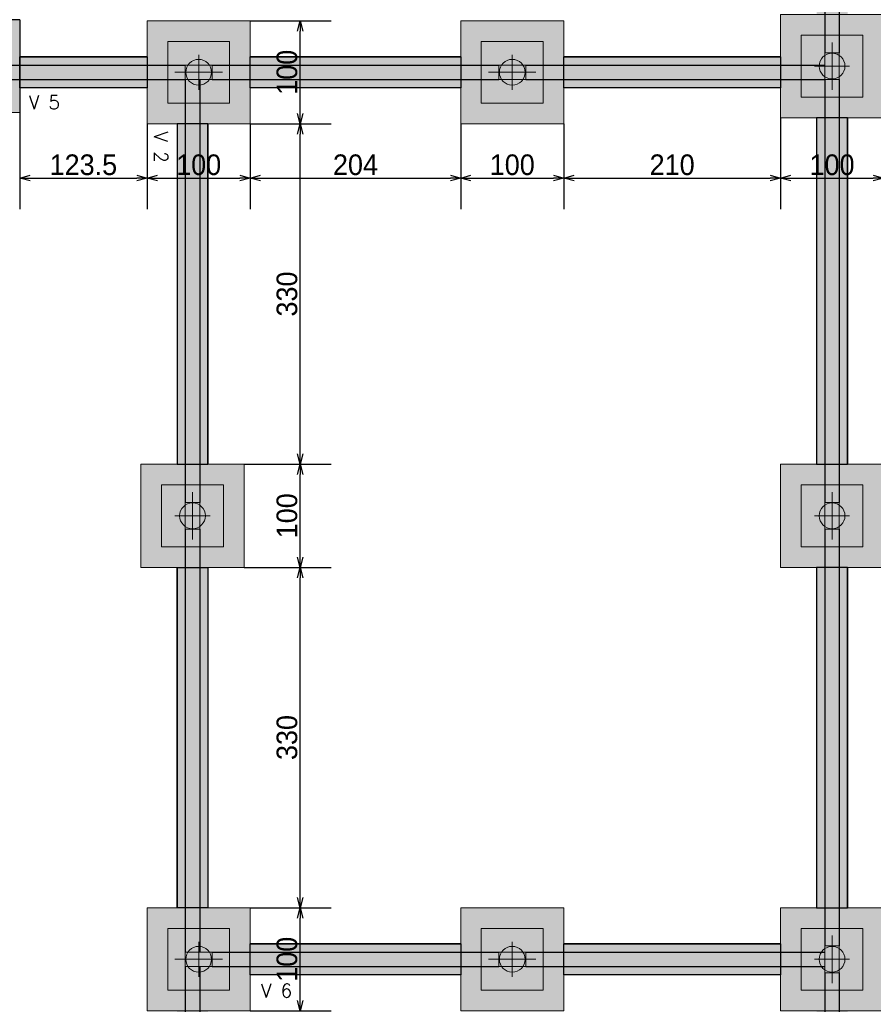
# Model space of a CAD drawing. Header units: millimetres. Extents: x -24 to 384, y -54 to 92.
# Tile 29 of 75: x 108 to 116, y 68 to 78. Entities that reach past the tile are written whole.
import ezdxf
from ezdxf.enums import TextEntityAlignment as Align

# ---------------------------------------------------------------- set-up
doc = ezdxf.new("R2010")
doc.units = ezdxf.units.MM
for name, color, linetype, lineweight in [('BL_CONTORNO', 6, 'Continuous', 9), ('PILAR_EIXOS', 1, 'Continuous', 0), ('PILAR_RET', 2, 'Continuous', 9), ('SAP_CONTORNO', 6, 'Continuous', 9), ('VIG_REF_VIGAS', 3, 'Continuous', 0)]:
    doc.layers.add(name, color=color, linetype=linetype, lineweight=lineweight)
doc.styles.add('CYPETXT', font='romans', dxfattribs={"height": 0.2})
doc.styles.add('GULIM', font='Gulim.ttf')
doc.dimstyles.new('GULIM-100', dxfattribs={"dimtxt": 0.2, "dimasz": 0.1, "dimexe": 0.3, "dimexo": 0, "dimgap": 0.025, "dimtad": 1, "dimdec": 1, "dimlfac": 100, "dimzin": 12, "dimdsep": 46, "dimtxsty": 'GULIM', "dimblk": 'OPEN30', "dimcen": 0, "dimclrd": 152, "dimclre": 152, "dimclrt": 152, "dimaunit": 1, "dimadec": 0, "dimazin": 0, "dimtfac": 1.875, "dimtdec": 1, "dimtmove": 2, "dimatfit": 3, "dimldrblk": 'OPEN30', "dimfxl": 0, "dimtolj": 1, "dimtzin": 12, "dimlwd": -1, "dimarcsym": 0})

# ---------------------------------------------------------------- blocks, each defined once
blk = doc.blocks.new('EIXOS_DO_PILAR')
at = {"layer": 'PILAR_EIXOS'}
for p, q in [((0, -0.5), (0, 0.5)), ((-0.5, 0), (0.5, 0))]:
    blk.add_line(p, q, dxfattribs=at)
blk = doc.blocks.new('_Open30')
at = {"color": 0, "linetype": 'ByBlock', "lineweight": -2}
for p, q in [((-1, 0.268), (0, 0)), ((0, 0), (-1, -0.268)), ((0, 0), (-1, 0))]:
    blk.add_line(p, q, dxfattribs=at)
blk = doc.blocks.new('*D134')
at = {"color": 152, "lineweight": -2, "transparency": 16777216}
for p, q in [((108.1372, 77.5516), (105.6285, 77.5516)), ((106.4872, 76.6516), (105.6285, 76.6516))]:
    blk.add_line(p, q, dxfattribs=at)
at = {"color": 152, "transparency": 16777216}
blk.add_line((105.9285, 76.7516), (105.9285, 77.4516), dxfattribs=at)
at = {"layer": 'Defpoints', "color": 0, "transparency": 16777216}
for p in [(105.9285, 77.5516), (108.1372, 77.5516), (106.4872, 76.6516)]:
    blk.add_point(p, dxfattribs=at)
at = {"color": 152, "transparency": 16777216, "xscale": 0.1, "yscale": 0.1, "zscale": 0.1}
for p, rotation in [((105.9285, 77.5516), 90), ((105.9285, 76.6516), 270)]:
    blk.add_blockref('_Open30', p, dxfattribs=dict(at, rotation=rotation))
at = {"color": 152, "transparency": 16777216, "insert": (105.8009, 77.1016), "char_height": 0.2, "attachment_point": 5, "rotation": 90, "style": 'GULIM'}
blk.add_mtext('\\A1;90', dxfattribs=at)
blk = doc.blocks.new('*D35')
at = {"color": 152, "lineweight": -2, "transparency": 16777216}
for p, q in [((108.1372, 77.5516), (108.1372, 75.716)), ((109.3722, 76.5416), (109.3722, 75.716))]:
    blk.add_line(p, q, dxfattribs=at)
at = {"color": 152, "transparency": 16777216}
blk.add_line((108.2372, 76.016), (109.2722, 76.016), dxfattribs=at)
at = {"layer": 'Defpoints', "color": 0, "transparency": 16777216}
for p in [(108.1372, 77.5516), (109.3722, 76.5416), (109.3722, 76.016)]:
    blk.add_point(p, dxfattribs=at)
at = {"color": 152, "transparency": 16777216, "xscale": 0.1, "yscale": 0.1, "zscale": 0.1, "rotation": 180}
blk.add_blockref('_Open30', (108.1372, 76.016), dxfattribs=at)
at = {"color": 152, "transparency": 16777216, "xscale": 0.1, "yscale": 0.1, "zscale": 0.1}
blk.add_blockref('_Open30', (109.3722, 76.016), dxfattribs=at)
at = {"color": 152, "transparency": 16777216, "insert": (108.7547, 76.1438), "char_height": 0.2, "attachment_point": 5, "style": 'GULIM'}
blk.add_mtext('\\A1;123.5', dxfattribs=at)
blk = doc.blocks.new('*D36')
at = {"color": 152, "lineweight": -2, "transparency": 16777216}
for p, q in [((109.3722, 76.5416), (109.3722, 75.716)), ((110.3722, 76.5416), (110.3722, 75.716))]:
    blk.add_line(p, q, dxfattribs=at)
at = {"color": 152, "transparency": 16777216}
blk.add_line((109.4722, 76.016), (110.2722, 76.016), dxfattribs=at)
at = {"layer": 'Defpoints', "color": 0, "transparency": 16777216}
for p in [(109.3722, 76.5416), (110.3722, 76.5416), (110.3722, 76.016)]:
    blk.add_point(p, dxfattribs=at)
at = {"color": 152, "transparency": 16777216, "xscale": 0.1, "yscale": 0.1, "zscale": 0.1, "rotation": 180}
blk.add_blockref('_Open30', (109.3722, 76.016), dxfattribs=at)
at = {"color": 152, "transparency": 16777216, "xscale": 0.1, "yscale": 0.1, "zscale": 0.1}
blk.add_blockref('_Open30', (110.3722, 76.016), dxfattribs=at)
at = {"color": 152, "transparency": 16777216, "insert": (109.8722, 76.1438), "char_height": 0.2, "attachment_point": 5, "style": 'GULIM'}
blk.add_mtext('\\A1;100', dxfattribs=at)
blk = doc.blocks.new('*D37')
at = {"color": 152, "lineweight": -2, "transparency": 16777216}
for p, q in [((110.3722, 76.5416), (110.3722, 75.716)), ((112.4122, 76.5416), (112.4122, 75.716))]:
    blk.add_line(p, q, dxfattribs=at)
at = {"color": 152, "transparency": 16777216}
blk.add_line((110.4722, 76.016), (112.3122, 76.016), dxfattribs=at)
at = {"layer": 'Defpoints', "color": 0, "transparency": 16777216}
for p in [(110.3722, 76.5416), (112.4122, 76.5416), (112.4122, 76.016)]:
    blk.add_point(p, dxfattribs=at)
at = {"color": 152, "transparency": 16777216, "xscale": 0.1, "yscale": 0.1, "zscale": 0.1, "rotation": 180}
blk.add_blockref('_Open30', (110.3722, 76.016), dxfattribs=at)
at = {"color": 152, "transparency": 16777216, "xscale": 0.1, "yscale": 0.1, "zscale": 0.1}
blk.add_blockref('_Open30', (112.4122, 76.016), dxfattribs=at)
at = {"color": 152, "transparency": 16777216, "insert": (111.3922, 76.1437), "char_height": 0.2, "attachment_point": 5, "style": 'GULIM'}
blk.add_mtext('\\A1;204', dxfattribs=at)
blk = doc.blocks.new('*D38')
at = {"color": 152, "lineweight": -2, "transparency": 16777216}
for p, q in [((112.4122, 76.5416), (112.4122, 75.716)), ((113.4122, 76.5416), (113.4122, 75.716))]:
    blk.add_line(p, q, dxfattribs=at)
at = {"color": 152, "transparency": 16777216}
blk.add_line((112.5122, 76.016), (113.3122, 76.016), dxfattribs=at)
at = {"layer": 'Defpoints', "color": 0, "transparency": 16777216}
for p in [(112.4122, 76.5416), (113.4122, 76.5416), (113.4122, 76.016)]:
    blk.add_point(p, dxfattribs=at)
at = {"color": 152, "transparency": 16777216, "xscale": 0.1, "yscale": 0.1, "zscale": 0.1, "rotation": 180}
blk.add_blockref('_Open30', (112.4122, 76.016), dxfattribs=at)
at = {"color": 152, "transparency": 16777216, "xscale": 0.1, "yscale": 0.1, "zscale": 0.1}
blk.add_blockref('_Open30', (113.4122, 76.016), dxfattribs=at)
at = {"color": 152, "transparency": 16777216, "insert": (112.9122, 76.1438), "char_height": 0.2, "attachment_point": 5, "style": 'GULIM'}
blk.add_mtext('\\A1;100', dxfattribs=at)
blk = doc.blocks.new('*D39')
at = {"color": 152, "lineweight": -2, "transparency": 16777216}
for p, q in [((115.5122, 76.6016), (115.5122, 75.716)), ((113.4122, 76.5416), (113.4122, 75.716))]:
    blk.add_line(p, q, dxfattribs=at)
at = {"color": 152, "transparency": 16777216}
blk.add_line((113.5122, 76.016), (115.4122, 76.016), dxfattribs=at)
at = {"layer": 'Defpoints', "color": 0, "transparency": 16777216}
for p in [(115.5122, 76.6016), (113.4122, 76.5416), (115.5122, 76.016)]:
    blk.add_point(p, dxfattribs=at)
at = {"color": 152, "transparency": 16777216, "xscale": 0.1, "yscale": 0.1, "zscale": 0.1, "rotation": 180}
blk.add_blockref('_Open30', (113.4122, 76.016), dxfattribs=at)
at = {"color": 152, "transparency": 16777216, "xscale": 0.1, "yscale": 0.1, "zscale": 0.1}
blk.add_blockref('_Open30', (115.5122, 76.016), dxfattribs=at)
at = {"color": 152, "transparency": 16777216, "insert": (114.4622, 76.1438), "char_height": 0.2, "attachment_point": 5, "style": 'GULIM'}
blk.add_mtext('\\A1;210', dxfattribs=at)
blk = doc.blocks.new('*D40')
at = {"color": 152, "lineweight": -2, "transparency": 16777216}
for p, q in [((115.5122, 76.6016), (115.5122, 75.716)), ((116.5122, 76.6016), (116.5122, 75.716))]:
    blk.add_line(p, q, dxfattribs=at)
at = {"color": 152, "transparency": 16777216}
blk.add_line((115.6122, 76.016), (116.4122, 76.016), dxfattribs=at)
at = {"layer": 'Defpoints', "color": 0, "transparency": 16777216}
for p in [(115.5122, 76.6016), (116.5122, 76.6016), (116.5122, 76.016)]:
    blk.add_point(p, dxfattribs=at)
at = {"color": 152, "transparency": 16777216, "xscale": 0.1, "yscale": 0.1, "zscale": 0.1, "rotation": 180}
blk.add_blockref('_Open30', (115.5122, 76.016), dxfattribs=at)
at = {"color": 152, "transparency": 16777216, "xscale": 0.1, "yscale": 0.1, "zscale": 0.1}
blk.add_blockref('_Open30', (116.5122, 76.016), dxfattribs=at)
at = {"color": 152, "transparency": 16777216, "insert": (116.0122, 76.1438), "char_height": 0.2, "attachment_point": 5, "style": 'GULIM'}
blk.add_mtext('\\A1;100', dxfattribs=at)
blk = doc.blocks.new('*D62')
at = {"color": 152, "lineweight": -2, "transparency": 16777216}
for p, q in [((110.3722, 68.9416), (111.1565, 68.9416)), ((110.3722, 67.9416), (111.1565, 67.9416))]:
    blk.add_line(p, q, dxfattribs=at)
at = {"color": 152, "transparency": 16777216}
blk.add_line((110.8565, 68.0416), (110.8565, 68.8416), dxfattribs=at)
at = {"layer": 'Defpoints', "color": 0, "transparency": 16777216}
for p in [(110.3722, 68.9416), (110.8565, 68.9416), (110.3722, 67.9416)]:
    blk.add_point(p, dxfattribs=at)
at = {"color": 152, "transparency": 16777216, "xscale": 0.1, "yscale": 0.1, "zscale": 0.1}
for p, rotation in [((110.8565, 68.9416), 90), ((110.8565, 67.9416), 270)]:
    blk.add_blockref('_Open30', p, dxfattribs=dict(at, rotation=rotation))
at = {"color": 152, "transparency": 16777216, "insert": (110.7287, 68.4416), "char_height": 0.2, "attachment_point": 5, "rotation": 90, "style": 'GULIM'}
blk.add_mtext('\\A1;100', dxfattribs=at)
blk = doc.blocks.new('*D63')
at = {"color": 152, "lineweight": -2, "transparency": 16777216}
for p, q in [((110.3122, 72.2416), (111.1565, 72.2416)), ((110.3722, 68.9416), (111.1565, 68.9416))]:
    blk.add_line(p, q, dxfattribs=at)
at = {"color": 152, "transparency": 16777216}
blk.add_line((110.8565, 69.0416), (110.8565, 72.1416), dxfattribs=at)
at = {"layer": 'Defpoints', "color": 0, "transparency": 16777216}
for p in [(110.3122, 72.2416), (110.8565, 72.2416), (110.3722, 68.9416)]:
    blk.add_point(p, dxfattribs=at)
at = {"color": 152, "transparency": 16777216, "xscale": 0.1, "yscale": 0.1, "zscale": 0.1}
for p, rotation in [((110.8565, 72.2416), 90), ((110.8565, 68.9416), 270)]:
    blk.add_blockref('_Open30', p, dxfattribs=dict(at, rotation=rotation))
at = {"color": 152, "transparency": 16777216, "insert": (110.729, 70.5916), "char_height": 0.2, "attachment_point": 5, "rotation": 90, "style": 'GULIM'}
blk.add_mtext('\\A1;330', dxfattribs=at)
blk = doc.blocks.new('*D64')
at = {"color": 152, "lineweight": -2, "transparency": 16777216}
for p, q in [((110.3122, 73.2416), (111.1565, 73.2416)), ((110.3122, 72.2416), (111.1565, 72.2416))]:
    blk.add_line(p, q, dxfattribs=at)
at = {"color": 152, "transparency": 16777216}
blk.add_line((110.8565, 72.3416), (110.8565, 73.1416), dxfattribs=at)
at = {"layer": 'Defpoints', "color": 0, "transparency": 16777216}
for p in [(110.3122, 73.2416), (110.8565, 73.2416), (110.3122, 72.2416)]:
    blk.add_point(p, dxfattribs=at)
at = {"color": 152, "transparency": 16777216, "xscale": 0.1, "yscale": 0.1, "zscale": 0.1}
for p, rotation in [((110.8565, 73.2416), 90), ((110.8565, 72.2416), 270)]:
    blk.add_blockref('_Open30', p, dxfattribs=dict(at, rotation=rotation))
at = {"color": 152, "transparency": 16777216, "insert": (110.7287, 72.7416), "char_height": 0.2, "attachment_point": 5, "rotation": 90, "style": 'GULIM'}
blk.add_mtext('\\A1;100', dxfattribs=at)
blk = doc.blocks.new('*D65')
at = {"color": 152, "lineweight": -2, "transparency": 16777216}
for p, q in [((110.3722, 76.5416), (111.1565, 76.5416)), ((110.3122, 73.2416), (111.1565, 73.2416))]:
    blk.add_line(p, q, dxfattribs=at)
at = {"color": 152, "transparency": 16777216}
blk.add_line((110.8565, 73.3416), (110.8565, 76.4416), dxfattribs=at)
at = {"layer": 'Defpoints', "color": 0, "transparency": 16777216}
for p in [(110.3722, 76.5416), (110.8565, 76.5416), (110.3122, 73.2416)]:
    blk.add_point(p, dxfattribs=at)
at = {"color": 152, "transparency": 16777216, "xscale": 0.1, "yscale": 0.1, "zscale": 0.1}
for p, rotation in [((110.8565, 76.5416), 90), ((110.8565, 73.2416), 270)]:
    blk.add_blockref('_Open30', p, dxfattribs=dict(at, rotation=rotation))
at = {"color": 152, "transparency": 16777216, "insert": (110.729, 74.8916), "char_height": 0.2, "attachment_point": 5, "rotation": 90, "style": 'GULIM'}
blk.add_mtext('\\A1;330', dxfattribs=at)
blk = doc.blocks.new('*D66')
at = {"color": 152, "lineweight": -2, "transparency": 16777216}
for p, q in [((110.3722, 77.5416), (111.1565, 77.5416)), ((110.3722, 76.5416), (111.1565, 76.5416))]:
    blk.add_line(p, q, dxfattribs=at)
at = {"color": 152, "transparency": 16777216}
blk.add_line((110.8565, 76.6416), (110.8565, 77.4416), dxfattribs=at)
at = {"layer": 'Defpoints', "color": 0, "transparency": 16777216}
for p in [(110.3722, 77.5416), (110.8565, 77.5416), (110.3722, 76.5416)]:
    blk.add_point(p, dxfattribs=at)
at = {"color": 152, "transparency": 16777216, "xscale": 0.1, "yscale": 0.1, "zscale": 0.1}
for p, rotation in [((110.8565, 77.5416), 90), ((110.8565, 76.5416), 270)]:
    blk.add_blockref('_Open30', p, dxfattribs=dict(at, rotation=rotation))
at = {"color": 152, "transparency": 16777216, "insert": (110.7287, 77.0416), "char_height": 0.2, "attachment_point": 5, "rotation": 90, "style": 'GULIM'}
blk.add_mtext('\\A1;100', dxfattribs=at)

msp = doc.modelspace()

# ---------------------------------------------------------------- hatches: boundary and pattern name
h = msp.add_hatch(color=11)
h.dxf.hatch_style = 1
h.paths.add_polyline_path([(72.3122, 83.6816), (72.3122, 82.6816), (73.3122, 82.6816), (73.3122, 83.6816)])
h.paths.add_polyline_path([(72.3122, 80.6416), (72.3122, 79.6416), (73.3122, 79.6416), (73.3122, 80.6416)])
h.paths.add_polyline_path([(72.3122, 77.6016), (72.3122, 76.6016), (73.3122, 76.6016), (73.3122, 77.6016)])
h.paths.add_polyline_path([(76.6122, 77.5416), (76.6122, 76.5416), (77.6122, 76.5416), (77.6122, 77.5416)])
h.paths.add_polyline_path([(72.3722, 75.1416), (72.3722, 74.1416), (73.3722, 74.1416), (73.3722, 75.1416)])
h.paths.add_polyline_path([(76.6122, 75.1416), (76.6122, 74.1416), (77.6122, 74.1416), (77.6122, 75.1416)])
h.paths.add_polyline_path([(80.9122, 75.1416), (80.9122, 74.1416), (81.9122, 74.1416), (81.9122, 75.1416)])
h.paths.add_polyline_path([(80.9122, 77.6016), (80.9122, 76.6016), (81.9122, 76.6016), (81.9122, 77.6016)])
h.paths.add_polyline_path([(85.2122, 77.5416), (85.2122, 76.5416), (86.2122, 76.5416), (86.2122, 77.5416)])
h.paths.add_polyline_path([(85.2122, 75.1416), (85.2122, 74.1416), (86.2122, 74.1416), (86.2122, 75.1416)])
h.paths.add_polyline_path([(89.5122, 75.1416), (89.5122, 74.1416), (90.5122, 74.1416), (90.5122, 75.1416)])
h.paths.add_polyline_path([(89.5122, 77.6016), (89.5122, 76.6016), (90.5122, 76.6016), (90.5122, 77.6016)])
h.paths.add_polyline_path([(80.9122, 80.6416), (80.9122, 79.6416), (81.9122, 79.6416), (81.9122, 80.6416)])
h.paths.add_polyline_path([(76.6122, 83.7416), (76.6122, 82.7416), (77.6122, 82.7416), (77.6122, 83.7416)])
h.paths.add_polyline_path([(80.9122, 83.6816), (80.9122, 82.6816), (81.9122, 82.6816), (81.9122, 83.6816)])
h.paths.add_polyline_path([(85.2122, 83.7416), (85.2122, 82.7416), (86.2122, 82.7416), (86.2122, 83.7416)])
h.paths.add_polyline_path([(89.5122, 83.6816), (89.5122, 82.6816), (90.5122, 82.6816), (90.5122, 83.6816)])
h.paths.add_polyline_path([(89.5122, 80.6416), (89.5122, 79.6416), (90.5122, 79.6416), (90.5122, 80.6416)])
h.paths.add_polyline_path([(92.0622, 80.4316), (92.0622, 79.4316), (93.0622, 79.4316), (93.0622, 80.4316)])
h.paths.add_polyline_path([(93.8122, 80.6416), (93.8122, 79.6416), (94.8122, 79.6416), (94.8122, 80.6416)])
h.paths.add_polyline_path([(93.8122, 83.7416), (93.8122, 82.7416), (94.8122, 82.7416), (94.8122, 83.7416)])
h.paths.add_polyline_path([(95.5622, 80.4316), (95.5622, 79.4316), (96.5622, 79.4316), (96.5622, 80.4316)])
h.paths.add_polyline_path([(93.8122, 77.5416), (93.8122, 76.5416), (94.8122, 76.5416), (94.8122, 77.5416)])
h.paths.add_polyline_path([(98.1122, 77.6016), (98.1122, 76.6016), (99.1122, 76.6016), (99.1122, 77.6016)])
h.paths.add_polyline_path([(98.1122, 80.6416), (98.1122, 79.6416), (99.1122, 79.6416), (99.1122, 80.6416)])
h.paths.add_polyline_path([(98.1122, 83.6816), (98.1122, 82.6816), (99.1122, 82.6816), (99.1122, 83.6816)])
h.paths.add_polyline_path([(102.4122, 83.7416), (102.4122, 82.7416), (103.4122, 82.7416), (103.4122, 83.7416)])
h.paths.add_polyline_path([(102.4122, 77.5416), (102.4122, 76.5416), (103.4122, 76.5416), (103.4122, 77.5416)])
h.paths.add_polyline_path([(102.4122, 75.1416), (102.4122, 74.1416), (103.4122, 74.1416), (103.4122, 75.1416)])
h.paths.add_polyline_path([(93.8122, 75.1416), (93.8122, 74.1416), (94.8122, 74.1416), (94.8122, 75.1416)])
h.paths.add_polyline_path([(98.1122, 75.1416), (98.1122, 74.1416), (99.1122, 74.1416), (99.1122, 75.1416)])
h.paths.add_polyline_path([(106.4872, 82.7316), (108.1372, 82.7316), (108.1372, 83.6316), (106.4872, 83.6316)])
h.paths.add_polyline_path([(106.4872, 79.6916), (108.1372, 79.6916), (108.1372, 80.5916), (106.4872, 80.5916)])
h.paths.add_polyline_path([(111.2122, 83.7416), (111.2122, 82.7416), (112.2122, 82.7416), (112.2122, 83.7416)])
h.paths.add_polyline_path([(115.5122, 83.6816), (115.5122, 82.6816), (116.5122, 82.6816), (116.5122, 83.6816)])
h.paths.add_polyline_path([(115.5122, 80.6416), (115.5122, 79.6416), (116.5122, 79.6416), (116.5122, 80.6416)])
h.paths.add_polyline_path([(115.5122, 77.6016), (115.5122, 76.6016), (116.5122, 76.6016), (116.5122, 77.6016)])
h.paths.add_polyline_path([(112.4122, 77.5416), (112.4122, 76.5416), (113.4122, 76.5416), (113.4122, 77.5416)])
h.paths.add_polyline_path([(109.3722, 77.5416), (109.3722, 76.5416), (110.3722, 76.5416), (110.3722, 77.5416)])
h.paths.add_polyline_path([(106.4872, 76.6516), (108.1372, 76.6516), (108.1372, 77.5516), (106.4872, 77.5516)])
h.paths.add_polyline_path([(106.6522, 75.1416), (106.6522, 74.1416), (107.6522, 74.1416), (107.6522, 75.1416)])
h.paths.add_polyline_path([(106.9122, 73.2416), (106.9122, 72.2416), (107.9122, 72.2416), (107.9122, 73.2416)])
h.paths.add_polyline_path([(109.3122, 73.2416), (109.3122, 72.2416), (110.3122, 72.2416), (110.3122, 73.2416)])
h.paths.add_polyline_path([(115.5122, 73.2416), (115.5122, 72.2416), (116.5122, 72.2416), (116.5122, 73.2416)])
h.paths.add_polyline_path([(115.5122, 68.9416), (115.5122, 67.9416), (116.5122, 67.9416), (116.5122, 68.9416)])
h.paths.add_polyline_path([(112.4122, 68.9416), (112.4122, 67.9416), (113.4122, 67.9416), (113.4122, 68.9416)])
h.paths.add_polyline_path([(109.3722, 68.9416), (109.3722, 67.9416), (110.3722, 67.9416), (110.3722, 68.9416)])
h.paths.add_polyline_path([(106.9122, 68.9416), (106.9122, 67.9416), (107.9122, 67.9416), (107.9122, 68.9416)])
h.paths.add_polyline_path([(106.9122, 64.7016), (106.9122, 63.7016), (107.9122, 63.7016), (107.9122, 64.7016)])
h.paths.add_polyline_path([(109.3122, 64.7016), (109.3122, 63.7016), (110.3122, 63.7016), (110.3122, 64.7016)])
h.paths.add_polyline_path([(115.5122, 64.7016), (115.5122, 63.7016), (116.5122, 63.7016), (116.5122, 64.7016)])
h.paths.add_polyline_path([(115.5122, 60.4016), (115.5122, 59.4016), (116.5122, 59.4016), (116.5122, 60.4016)])
h.paths.add_polyline_path([(112.4122, 60.3416), (112.4122, 59.3416), (113.4122, 59.3416), (113.4122, 60.3416)])
h.paths.add_polyline_path([(109.3722, 60.3416), (109.3722, 59.3416), (110.3722, 59.3416), (110.3722, 60.3416)])
h.paths.add_polyline_path([(106.9122, 60.4016), (106.9122, 59.4016), (107.9122, 59.4016), (107.9122, 60.4016)])
h = msp.add_hatch(color=41)
h.dxf.hatch_style = 1
h.paths.add_polyline_path([(73.3122, 83.3916), (76.6122, 83.3916), (76.6122, 83.0916), (73.3122, 83.0916)])
h.paths.add_polyline_path([(77.6122, 83.3916), (80.9122, 83.3916), (80.9122, 83.0916), (77.6122, 83.0916)])
h.paths.add_polyline_path([(81.9122, 83.3916), (85.2122, 83.3916), (85.2122, 83.0916), (81.9122, 83.0916)])
h.paths.add_polyline_path([(86.2122, 83.0916), (89.5122, 83.0916), (89.5122, 83.3916), (86.2122, 83.3916)])
h.paths.add_polyline_path([(90.5122, 83.3916), (93.8122, 83.3916), (93.8122, 83.0916), (90.5122, 83.0916)])
h.paths.add_polyline_path([(94.8122, 83.3916), (98.1122, 83.3916), (98.1122, 83.0916), (94.8122, 83.0916)])
h.paths.add_polyline_path([(99.1122, 83.3916), (102.4122, 83.3916), (102.4122, 83.0916), (99.1122, 83.0916)])
h.paths.add_polyline_path([(103.4122, 83.3916), (106.4872, 83.3916), (106.4872, 83.0916), (103.4122, 83.0916)])
h.paths.add_polyline_path([(107.0622, 82.7316), (107.5622, 82.7316), (107.5622, 80.5916), (107.0622, 80.5916)])
h.paths.add_polyline_path([(107.0622, 79.6916), (107.5622, 79.6916), (107.5622, 77.5516), (107.0622, 77.5516)])
h.paths.add_polyline_path([(108.1372, 83.3916), (111.2122, 83.3916), (111.2122, 83.0916), (108.1372, 83.0916)])
h.paths.add_polyline_path([(109.6622, 73.2416), (109.9622, 73.2416), (109.9622, 76.5416), (109.6622, 76.5416)])
h.paths.add_polyline_path([(72.6622, 80.6416), (72.9622, 80.6416), (72.9622, 82.6816), (72.6622, 82.6816)])
h.paths.add_polyline_path([(72.6622, 79.6416), (72.9622, 79.6416), (72.9622, 77.6016), (72.6622, 77.6016)])
h.paths.add_polyline_path([(72.6622, 75.1416), (72.9622, 75.1416), (72.9622, 76.6016), (72.6622, 76.6016)])
h.paths.add_polyline_path([(76.6122, 74.7916), (73.3722, 74.7916), (73.3722, 74.4916), (76.6122, 74.4916)])
h.paths.add_polyline_path([(77.6122, 74.7916), (80.9122, 74.7916), (80.9122, 74.4916), (77.6122, 74.4916)])
h.paths.add_polyline_path([(81.9122, 74.7916), (85.2122, 74.7916), (85.2122, 74.4916), (81.9122, 74.4916)])
h.paths.add_polyline_path([(86.2122, 74.7916), (89.5122, 74.7916), (89.5122, 74.4916), (86.2122, 74.4916)])
h.paths.add_polyline_path([(90.5122, 74.7916), (93.8122, 74.7916), (93.8122, 74.4916), (90.5122, 74.4916)])
h.paths.add_polyline_path([(94.8122, 74.7916), (98.1122, 74.7916), (98.1122, 74.4916), (94.8122, 74.4916)])
h.paths.add_polyline_path([(99.1122, 74.7916), (102.4122, 74.7916), (102.4122, 74.4916), (99.1122, 74.4916)])
h.paths.add_polyline_path([(103.4122, 74.7916), (106.6522, 74.7916), (106.6522, 74.4916), (103.4122, 74.4916)])
h.paths.add_polyline_path([(73.3122, 77.1916), (76.6122, 77.1916), (76.6122, 76.8916), (73.3122, 76.8916)])
h.paths.add_polyline_path([(77.6122, 77.1916), (80.9122, 77.1916), (80.9122, 76.8916), (77.6122, 76.8916)])
h.paths.add_polyline_path([(81.9122, 77.1916), (85.2122, 77.1916), (85.2122, 76.8916), (81.9122, 76.8916)])
h.paths.add_polyline_path([(86.2122, 77.1916), (89.5122, 77.1916), (89.5122, 76.8916), (86.2122, 76.8916)])
h.paths.add_polyline_path([(92.7122, 79.4316), (92.7122, 77.1916), (93.8122, 77.1916), (93.8122, 76.8916), (90.5122, 76.8916), (90.5122, 77.1916), (92.4122, 77.1916), (92.4122, 79.4316)])
h.paths.add_polyline_path([(89.8622, 79.6416), (90.1622, 79.6416), (90.1622, 77.6016), (89.8622, 77.6016)])
h.paths.add_polyline_path([(90.1622, 82.6816), (89.8622, 82.6816), (89.8622, 80.6416), (90.1622, 80.6416)])
h.paths.add_polyline_path([(81.2622, 82.6816), (81.5622, 82.6816), (81.5622, 80.6416), (81.2622, 80.6416)])
h.paths.add_polyline_path([(81.2622, 79.6416), (81.5622, 79.6416), (81.5622, 77.6016), (81.2622, 77.6016)])
h.paths.add_polyline_path([(94.1622, 79.6416), (94.4622, 79.6416), (94.4622, 77.5416), (94.1622, 77.5416)])
h.paths.add_polyline_path([(94.1622, 82.7416), (94.4622, 82.7416), (94.4622, 80.6416), (94.1622, 80.6416)])
h.paths.add_polyline_path([(98.4622, 80.6416), (98.7622, 80.6416), (98.7622, 82.6816), (98.4622, 82.6816)])
h.paths.add_polyline_path([(98.4622, 79.6416), (98.7622, 79.6416), (98.7622, 77.6016), (98.4622, 77.6016)])
h.paths.add_polyline_path([(94.8122, 77.1916), (95.9122, 77.1916), (95.9122, 79.4316), (96.2122, 79.4316), (96.2122, 77.1916), (98.1122, 77.1916), (98.1122, 76.8916), (94.8122, 76.8916)])
h.paths.add_polyline_path([(99.1122, 77.1916), (102.4122, 77.1916), (102.4122, 76.8916), (99.1122, 76.8916)])
h.paths.add_polyline_path([(103.4122, 77.1916), (106.4872, 77.1916), (106.4872, 76.8916), (103.4122, 76.8916)])
h.paths.add_polyline_path([(107.0622, 75.1416), (107.5622, 75.1416), (107.5622, 76.6516), (107.0622, 76.6516)])
h.paths.add_polyline_path([(107.2622, 68.9416), (107.5622, 68.9416), (107.5622, 72.2416), (107.2622, 72.2416)])
h.paths.add_polyline_path([(107.2622, 64.7016), (107.5622, 64.7016), (107.5622, 67.9416), (107.2622, 67.9416)])
h.paths.add_polyline_path([(107.2622, 60.4016), (107.5622, 60.4016), (107.5622, 63.7016), (107.2622, 63.7016)])
h.paths.add_polyline_path([(107.9122, 59.6916), (109.3722, 59.6916), (109.3722, 59.9916), (107.9122, 59.9916)])
h.paths.add_polyline_path([(109.6622, 63.7016), (109.9622, 63.7016), (109.9622, 60.3416), (109.6622, 60.3416)])
h.paths.add_polyline_path([(109.6622, 64.7016), (109.9622, 64.7016), (109.9622, 67.9416), (109.6622, 67.9416)])
h.paths.add_polyline_path([(109.6622, 72.2416), (109.9622, 72.2416), (109.9622, 68.9416), (109.6622, 68.9416)])
h.paths.add_polyline_path([(110.3722, 77.1916), (112.4122, 77.1916), (112.4122, 76.8916), (110.3722, 76.8916)])
h.paths.add_polyline_path([(108.1372, 77.1916), (109.3722, 77.1916), (109.3722, 76.8916), (108.1372, 76.8916)])
h.paths.add_polyline_path([(113.4122, 77.1916), (115.5122, 77.1916), (115.5122, 76.8916), (113.4122, 76.8916)])
h.paths.add_polyline_path([(115.8622, 73.2416), (116.1622, 73.2416), (116.1622, 76.6016), (115.8622, 76.6016)])
h.paths.add_polyline_path([(115.8622, 68.9416), (116.1622, 68.9416), (116.1622, 72.2416), (115.8622, 72.2416)])
h.paths.add_polyline_path([(113.4122, 68.5916), (115.5122, 68.5916), (115.5122, 68.2916), (113.4122, 68.2916)])
h.paths.add_polyline_path([(110.3722, 68.5916), (112.4122, 68.5916), (112.4122, 68.2916), (110.3722, 68.2916)])
h.paths.add_polyline_path([(115.8622, 64.7016), (116.1622, 64.7016), (116.1622, 67.9416), (115.8622, 67.9416)])
h.paths.add_polyline_path([(115.8622, 60.4016), (116.1622, 60.4016), (116.1622, 63.7016), (115.8622, 63.7016)])
h.paths.add_polyline_path([(113.4122, 59.9916), (115.5122, 59.9916), (115.5122, 59.6916), (113.4122, 59.6916)])
h.paths.add_polyline_path([(110.3722, 59.9916), (112.4122, 59.9916), (112.4122, 59.6916), (110.3722, 59.6916)])
h.paths.add_polyline_path([(115.8622, 82.6816), (116.1622, 82.6816), (116.1622, 80.6416), (115.8622, 80.6416)])
h.paths.add_polyline_path([(112.2122, 83.3916), (115.5122, 83.3916), (115.5122, 83.0916), (112.2122, 83.0916)])
h.paths.add_polyline_path([(115.8622, 79.6416), (116.1622, 79.6416), (116.1622, 77.6016), (115.8622, 77.6016)])
h.paths.add_polyline_path([(107.2622, 73.2416), (107.5622, 73.2416), (107.5622, 74.1416), (107.2622, 74.1416)])
h.paths.add_polyline_path([(93.8122, 79.8416), (93.0622, 79.8416), (93.0622, 80.1416), (93.8122, 80.1416)])
h.paths.add_polyline_path([(95.5622, 80.1416), (94.8122, 80.1416), (94.8122, 79.8416), (95.5622, 79.8416)])

# ---------------------------------------------------------------- linework, layer by layer
at = {"color": 1}
for p, q in [((115.9422, 80.0116), (115.9422, 77.2316)), ((116.0822, 80.0116), (116.0822, 77.2316)), ((109.3722, 77.1916), (108.1372, 77.1916)), ((112.4122, 77.1916), (110.3722, 77.1916)), ((115.5122, 77.1916), (113.4122, 77.1916)), ((107.4822, 77.1116), (109.7422, 77.1116)), ((110.0022, 77.1116), (112.7822, 77.1116)), ((113.0422, 77.1116), (115.9422, 77.1116)), ((107.4822, 76.9716), (109.7422, 76.9716)), ((109.7422, 76.9716), (109.7422, 72.8716)), ((109.8822, 76.9716), (109.8822, 72.8716)), ((110.0022, 76.9716), (112.7822, 76.9716)), ((113.0422, 76.9716), (115.9422, 76.9716)), ((115.9422, 76.9716), (115.9422, 72.8716)), ((116.0822, 76.9716), (116.0822, 72.8716)), ((109.3722, 76.8916), (108.1372, 76.8916)), ((112.4122, 76.8916), (110.3722, 76.8916)), ((115.5122, 76.8916), (113.4122, 76.8916)), ((115.8622, 76.6016), (115.8622, 73.2416)), ((116.1622, 76.6016), (116.1622, 73.2416)), ((109.6622, 76.5416), (109.6622, 73.2416)), ((109.9622, 76.5416), (109.9622, 73.2416)), ((109.7422, 72.6116), (109.7422, 68.5116)), ((109.8822, 72.6116), (109.8822, 68.5116)), ((115.9422, 72.6116), (115.9422, 68.5716)), ((116.0822, 72.6116), (116.0822, 68.5716)), ((109.6622, 72.2416), (109.6622, 68.9416)), ((109.9622, 72.2416), (109.9622, 68.9416)), ((115.8622, 72.2416), (115.8622, 68.9416)), ((116.1622, 72.2416), (116.1622, 68.9416)), ((112.4122, 68.5916), (110.3722, 68.5916)), ((115.5122, 68.5916), (113.4122, 68.5916)), ((110.0022, 68.5116), (112.7822, 68.5116)), ((113.0422, 68.5116), (115.9422, 68.5116)), ((109.7422, 68.3716), (109.7422, 64.3316)), ((109.8822, 68.3716), (109.8822, 64.3316)), ((110.0022, 68.3716), (112.7822, 68.3716)), ((113.0422, 68.3716), (115.9422, 68.3716)), ((112.4122, 68.2916), (110.3722, 68.2916)), ((115.5122, 68.2916), (113.4122, 68.2916)), ((115.9422, 68.3116), (115.9422, 64.3316)), ((116.0822, 68.3116), (116.0822, 64.3316))]:
    msp.add_line(p, q, dxfattribs=at)
at = {"color": 2}
for points in [[(108.1372, 77.1916), (109.3722, 77.1916), (109.3722, 76.8916), (108.1372, 76.8916)], [(110.3722, 77.1916), (112.4122, 77.1916), (112.4122, 76.8916), (110.3722, 76.8916)], [(113.4122, 77.1916), (115.5122, 77.1916), (115.5122, 76.8916), (113.4122, 76.8916)], [(115.8622, 73.2416), (116.1622, 73.2416), (116.1622, 76.6016), (115.8622, 76.6016)], [(109.6622, 73.2416), (109.9622, 73.2416), (109.9622, 76.5416), (109.6622, 76.5416)], [(109.6622, 72.2416), (109.9622, 72.2416), (109.9622, 68.9416), (109.6622, 68.9416)], [(115.8622, 68.9416), (116.1622, 68.9416), (116.1622, 72.2416), (115.8622, 72.2416)], [(110.3722, 68.5916), (112.4122, 68.5916), (112.4122, 68.2916), (110.3722, 68.2916)], [(113.4122, 68.5916), (115.5122, 68.5916), (115.5122, 68.2916), (113.4122, 68.2916)]]:
    msp.add_lwpolyline(points, close=True, dxfattribs=at)
at = {"layer": 'BL_CONTORNO', "color": 2}
for points in [[(106.4872, 76.6516), (108.1372, 76.6516), (108.1372, 77.5516), (106.4872, 77.5516)], [(109.3722, 77.5416), (109.3722, 76.5416), (110.3722, 76.5416), (110.3722, 77.5416)], [(112.4122, 77.5416), (112.4122, 76.5416), (113.4122, 76.5416), (113.4122, 77.5416)], [(115.5122, 77.6016), (115.5122, 76.6016), (116.5122, 76.6016), (116.5122, 77.6016)], [(109.3122, 73.2416), (109.3122, 72.2416), (110.3122, 72.2416), (110.3122, 73.2416)], [(115.5122, 73.2416), (115.5122, 72.2416), (116.5122, 72.2416), (116.5122, 73.2416)], [(109.3722, 68.9416), (109.3722, 67.9416), (110.3722, 67.9416), (110.3722, 68.9416)], [(112.4122, 68.9416), (112.4122, 67.9416), (113.4122, 67.9416), (113.4122, 68.9416)], [(115.5122, 68.9416), (115.5122, 67.9416), (116.5122, 67.9416), (116.5122, 68.9416)]]:
    msp.add_lwpolyline(points, close=True, dxfattribs=at)
at = {"layer": 'BL_CONTORNO', "color": 1}
for points in [[(109.5722, 77.3416), (109.5722, 76.7416), (110.1722, 76.7416), (110.1722, 77.3416), (109.5722, 77.3416)], [(112.6122, 77.3416), (112.6122, 76.7416), (113.2122, 76.7416), (113.2122, 77.3416), (112.6122, 77.3416)], [(115.7122, 77.4016), (115.7122, 76.8016), (116.3122, 76.8016), (116.3122, 77.4016), (115.7122, 77.4016)], [(109.5122, 73.0416), (109.5122, 72.4416), (110.1122, 72.4416), (110.1122, 73.0416), (109.5122, 73.0416)], [(115.7122, 73.0416), (115.7122, 72.4416), (116.3122, 72.4416), (116.3122, 73.0416), (115.7122, 73.0416)], [(109.5722, 68.7416), (109.5722, 68.1416), (110.1722, 68.1416), (110.1722, 68.7416), (109.5722, 68.7416)], [(112.6122, 68.7416), (112.6122, 68.1416), (113.2122, 68.1416), (113.2122, 68.7416), (112.6122, 68.7416)], [(115.7122, 68.7416), (115.7122, 68.1416), (116.3122, 68.1416), (116.3122, 68.7416), (115.7122, 68.7416)]]:
    msp.add_lwpolyline(points, close=True, dxfattribs=at)
at = {"layer": 'PILAR_RET', "color": 1}
for points in [[(115.9422, 77.2316), (115.9422, 76.9716), (116.0822, 76.9716), (116.0822, 77.2316), (115.9422, 77.2316)], [(115.9422, 77.2316), (115.9422, 76.9716), (116.0822, 76.9716), (116.0822, 77.2316), (115.9422, 77.2316)], [(109.7422, 77.1116), (109.7422, 76.9716), (110.0022, 76.9716), (110.0022, 77.1116), (109.7422, 77.1116)], [(109.7422, 77.1116), (109.7422, 76.9716), (110.0022, 76.9716), (110.0022, 77.1116), (109.7422, 77.1116)], [(112.7822, 77.1116), (112.7822, 76.9716), (113.0422, 76.9716), (113.0422, 77.1116), (112.7822, 77.1116)], [(112.7822, 77.1116), (112.7822, 76.9716), (113.0422, 76.9716), (113.0422, 77.1116), (112.7822, 77.1116)], [(109.7422, 72.8716), (109.7422, 72.6116), (109.8822, 72.6116), (109.8822, 72.8716), (109.7422, 72.8716)], [(109.7422, 72.8716), (109.7422, 72.6116), (109.8822, 72.6116), (109.8822, 72.8716), (109.7422, 72.8716)], [(115.9422, 72.8716), (115.9422, 72.6116), (116.0822, 72.6116), (116.0822, 72.8716), (115.9422, 72.8716)], [(115.9422, 72.8716), (115.9422, 72.6116), (116.0822, 72.6116), (116.0822, 72.8716), (115.9422, 72.8716)], [(115.9422, 68.5716), (115.9422, 68.3116), (116.0822, 68.3116), (116.0822, 68.5716), (115.9422, 68.5716)], [(115.9422, 68.5716), (115.9422, 68.3116), (116.0822, 68.3116), (116.0822, 68.5716), (115.9422, 68.5716)], [(109.7422, 68.5116), (109.7422, 68.3716), (110.0022, 68.3716), (110.0022, 68.5116), (109.7422, 68.5116)], [(109.7422, 68.5116), (109.7422, 68.3716), (110.0022, 68.3716), (110.0022, 68.5116), (109.7422, 68.5116)], [(112.7822, 68.5116), (112.7822, 68.3716), (113.0422, 68.3716), (113.0422, 68.5116), (112.7822, 68.5116)], [(112.7822, 68.5116), (112.7822, 68.3716), (113.0422, 68.3716), (113.0422, 68.5116), (112.7822, 68.5116)]]:
    msp.add_lwpolyline(points, close=True, dxfattribs=at)
at = {"layer": 'SAP_CONTORNO', "color": 1}
for centre in [(109.8722, 77.0416), (112.9122, 77.0416), (116.0122, 77.1016), (109.8122, 72.7416), (116.0122, 72.7416), (109.8722, 68.4416), (112.9122, 68.4416), (116.0122, 68.4416)]:
    msp.add_circle(centre, 0.125, dxfattribs=at)

# ---------------------------------------------------------------- block references
at = {"layer": 'PILAR_EIXOS', "color": 1, "rotation": 270}
for p, xscale, yscale in [((116.0122, 77.1016), 0.46, 0.34), ((109.8722, 77.0416), 0.34, 0.46), ((112.9122, 77.0416), 0.34, 0.46), ((109.8122, 72.7416), 0.46, 0.34), ((116.0122, 72.7416), 0.46, 0.34), ((116.0122, 68.4416), 0.46, 0.34), ((109.8722, 68.4416), 0.34, 0.46), ((112.9122, 68.4416), 0.34, 0.46)]:
    msp.add_blockref('EIXOS_DO_PILAR', p, dxfattribs=dict(at, xscale=xscale, yscale=yscale))

# ---------------------------------------------------------------- texts
at = {"layer": 'VIG_REF_VIGAS', "color": 1, "style": 'CYPETXT', "width": 0.849375}
for s, p, p2 in [('V 5', (108.2257, 76.6836), (108.5277, 76.6836)), ('V 6', (110.4768, 68.071), (110.7788, 68.071))]:
    msp.add_text(s, height=0.13333, dxfattribs=at).set_placement(p, p2, align=Align.FIT)
msp.add_text('V 2', height=0.13333, rotation=270, dxfattribs=at).set_placement((109.4392, 76.4668), (109.4392, 76.1648), align=Align.FIT)

# ---------------------------------------------------------------- dimensions: what is measured, and where the dimension line sits
for base, p1, p2, picture, middle in [((105.9285, 77.5516), (106.4872, 76.6516), (108.1372, 77.5516), '*D134', (105.8009, 77.1016)), ((110.8565, 77.5416), (110.3722, 76.5416), (110.3722, 77.5416), '*D66', (110.7287, 77.0416)), ((110.8565, 76.5416), (110.3122, 73.2416), (110.3722, 76.5416), '*D65', (110.729, 74.8916)), ((110.8565, 73.2416), (110.3122, 72.2416), (110.3122, 73.2416), '*D64', (110.7287, 72.7416)), ((110.8565, 72.2416), (110.3722, 68.9416), (110.3122, 72.2416), '*D63', (110.729, 70.5916)), ((110.8565, 68.9416), (110.3722, 67.9416), (110.3722, 68.9416), '*D62', (110.7287, 68.4416))]:
    dim = msp.add_linear_dim(base=base, p1=p1, p2=p2, angle=270, dimstyle='GULIM-100')
    dim.commit()
    dim.dimension.update_dxf_attribs({"geometry": picture, "text_midpoint": middle})
for base, p1, p2, picture, middle in [((109.3722, 76.016), (108.1372, 77.5516), (109.3722, 76.5416), '*D35', (108.7547, 76.1438)), ((115.5122, 76.016), (113.4122, 76.5416), (115.5122, 76.6016), '*D39', (114.4622, 76.1438)), ((116.5122, 76.016), (115.5122, 76.6016), (116.5122, 76.6016), '*D40', (116.0122, 76.1438)), ((110.3722, 76.016), (109.3722, 76.5416), (110.3722, 76.5416), '*D36', (109.8722, 76.1438)), ((112.4122, 76.016), (110.3722, 76.5416), (112.4122, 76.5416), '*D37', (111.3922, 76.1437)), ((113.4122, 76.016), (112.4122, 76.5416), (113.4122, 76.5416), '*D38', (112.9122, 76.1438))]:
    dim = msp.add_linear_dim(base=base, p1=p1, p2=p2, dimstyle='GULIM-100')
    dim.commit()
    dim.dimension.update_dxf_attribs({"geometry": picture, "text_midpoint": middle})

doc.saveas('drawing.dxf')
